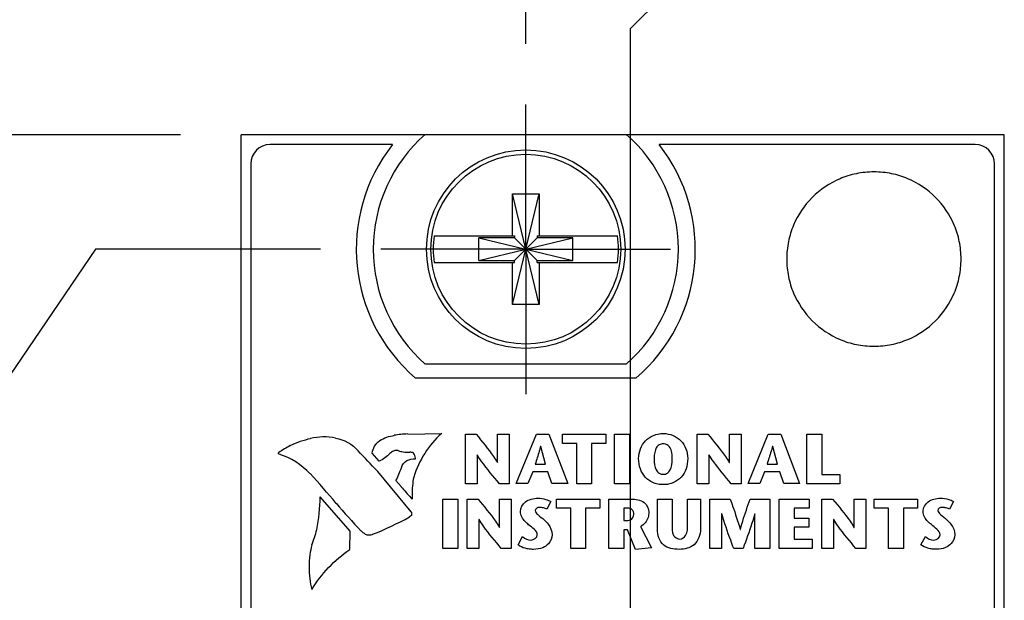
# Model space of a CAD drawing. Header units: inches. Extents: x 0.2 to 16.8, y 0.2 to 10.8.
# Tile 6 of 15: x 6.5 to 7.6, y 8.1 to 8.7. Entities that reach past the tile are written whole.
import ezdxf

# ---------------------------------------------------------------- set-up
doc = ezdxf.new("R2010")
doc.units = ezdxf.units.IN
doc.header["$LTSCALE"] = 0.935
doc.header["$MEASUREMENT"] = 0
doc.linetypes.add('CENTER', pattern=[0.6, 0.375, -0.075, 0.075, -0.075])
doc.layers.get('0').update_dxf_attribs({"linetype": 'CONTINUOUS'})
for name, color, linetype in [('DATUMCURVES', 7, 'CONTINUOUS'), ('DEFAULT_1', 7, 'CENTER'), ('DIMENSIONS', 7, 'CONTINUOUS')]:
    doc.layers.add(name, color=color, linetype=linetype)
doc.styles.get("Standard").update_dxf_attribs({"font": 'txt', "width": 0.8})
doc.dimstyles.new('DIMSTYLE_1', dxfattribs={"dimtxt": 0.125, "dimasz": 0.18, "dimexe": 0.18, "dimexo": 0.0625, "dimgap": 0.09, "dimtad": 0, "dimtih": 1, "dimtoh": 1, "dimdec": 3, "dimzin": 4, "dimdsep": 46, "dimtxsty": 'STANDARD', "dimblk": '_FILLED', "dimblk1": '_FILLED', "dimblk2": '_FILLED', "dimcen": 0.09, "dimadec": 0, "dimazin": 0, "dimtp": 0.005, "dimtm": 0.005, "dimtfac": 1, "dimtdec": 3, "dimtofl": 0, "dimtmove": 0, "dimatfit": 3, "dimldrblk": '_FILLED', "dimfxl": 1, "dimtolj": 1, "dimtzin": 4, "dimarcsym": 0})

# ---------------------------------------------------------------- blocks, each defined once
blk = doc.blocks.new('*D5')
at = {"layer": 'DIMENSIONS', "color": 2, "linetype": 'CONTINUOUS'}
for p, q in [((6.6247, 8.4638), (6.5185, 8.3079)), ((6.8568, 8.4638), (6.6247, 8.4638)), ((6.5185, 8.3079), (6.0873, 8.3079))]:
    blk.add_line(p, q, dxfattribs=at)
at = {"layer": 'DIMENSIONS', "color": 2, "linetype": 'CONTINUOUS', "insert": (6.0248, 8.3704), "char_height": 0.125, "width": 1.425, "attachment_point": 3, "line_spacing_factor": 0.9}
blk.add_mtext('4.825{\\Ftxt.shx;\\W1.000000;\\H0.125000; }[122.55]', dxfattribs=at)
blk = doc.blocks.new('_FILLED')
at = {"color": 0, "linetype": 'BYBLOCK'}
blk.add_solid([(0, 0), (-1, 0.1736), (-1, -0.1736)], dxfattribs=at)
blk = doc.blocks.new('*D6')
at = {"layer": 'DIMENSIONS', "color": 2, "linetype": 'CONTINUOUS'}
blk.add_line((6.7123, 8.5818), (6.0873, 8.5818), dxfattribs=at)
at = {"layer": 'DIMENSIONS', "color": 2, "linetype": 'CONTINUOUS', "insert": (6.0248, 8.6443), "char_height": 0.125, "width": 1.425, "attachment_point": 3, "line_spacing_factor": 0.9}
blk.add_mtext('4.943{\\Ftxt.shx;\\W1.000000;\\H0.125000; }[125.54]', dxfattribs=at)
blk = doc.blocks.new('*D12')
at = {"layer": 'DIMENSIONS', "color": 2, "linetype": 'CONTINUOUS'}
blk.add_line((7.0688, 8.6758), (7.0688, 9.2698), dxfattribs=at)
at = {"layer": 'DIMENSIONS', "color": 2, "linetype": 'CONTINUOUS', "insert": (7.0063, 9.3323), "char_height": 0.125, "width": 0.825, "attachment_point": 1, "rotation": 90, "line_spacing_factor": 0.9}
blk.add_mtext('.000{\\Ftxt.shx;\\W1.000000;\\H0.125000; }[0]', dxfattribs=at)
blk = doc.blocks.new('*D13')
at = {"layer": 'DIMENSIONS', "color": 2, "linetype": 'CONTINUOUS'}
for p, q in [((7.319, 8.8324), (7.319, 9.2698)), ((7.1768, 8.6915), (7.319, 8.8324)), ((7.1768, 7.643), (7.1768, 8.6915))]:
    blk.add_line(p, q, dxfattribs=at)
at = {"layer": 'DIMENSIONS', "color": 2, "linetype": 'CONTINUOUS', "insert": (7.2565, 9.3323), "char_height": 0.125, "width": 1.125, "attachment_point": 1, "rotation": 90, "line_spacing_factor": 0.9}
blk.add_mtext('.108{\\Ftxt.shx;\\W1.000000;\\H0.125000; }[2.74]', dxfattribs=at)

msp = doc.modelspace()

# ---------------------------------------------------------------- linework, layer by layer
at = {"color": 7, "linetype": 'CONTINUOUS'}
for p, q in [((6.7748, 3.4441), (6.7748, 8.5818)), ((6.9651, 8.5818), (6.7748, 8.5818)), ((6.9651, 8.5823), (7.1726, 8.5823)), ((7.5628, 8.5818), (7.1726, 8.5818)), ((7.5628, 3.4441), (7.5628, 8.5818)), ((6.9311, 8.5718), (6.8048, 8.5718)), ((7.5328, 8.5718), (7.2065, 8.5718)), ((6.7848, 8.5518), (6.7848, 4.4818)), ((7.5528, 4.4818), (7.5528, 8.5518)), ((7.055, 8.4067), (7.0826, 8.5209)), ((7.055, 8.4776), (7.055, 8.5209)), ((7.0826, 8.4067), (7.055, 8.5209)), ((7.055, 8.5209), (7.0826, 8.5209)), ((7.0826, 8.5209), (7.0826, 8.4776)), ((6.9742, 8.4776), (7.0571, 8.4776)), ((7.0203, 8.4521), (7.0203, 8.4755)), ((7.0203, 8.4521), (7.1173, 8.4755)), ((7.0571, 8.4755), (7.0203, 8.4755)), ((7.0203, 8.4755), (7.1173, 8.4521)), ((7.0571, 8.4776), (7.0571, 8.4755)), ((7.0571, 8.4521), (7.0805, 8.4755)), ((7.0805, 8.4521), (7.0571, 8.4755)), ((7.0805, 8.4776), (7.0805, 8.4755)), ((7.0805, 8.4776), (7.1635, 8.4776)), ((7.1173, 8.4755), (7.0805, 8.4755)), ((7.1173, 8.4521), (7.1173, 8.4755)), ((6.9742, 8.45), (7.0571, 8.45)), ((7.0203, 8.4521), (7.0571, 8.4521)), ((7.055, 8.4067), (7.055, 8.45)), ((7.0571, 8.45), (7.0571, 8.4521)), ((7.0805, 8.45), (7.0805, 8.4521)), ((7.0805, 8.4521), (7.1173, 8.4521)), ((7.0805, 8.45), (7.1635, 8.45)), ((7.0826, 8.45), (7.0826, 8.4067)), ((7.0826, 8.4067), (7.055, 8.4067)), ((7.1726, 8.3453), (6.9651, 8.3453)), ((7.1825, 8.3308), (6.9551, 8.3308))]:
    msp.add_line(p, q, dxfattribs=at)
for radius in [0.1025, 0.098]:
    msp.add_circle((7.0688, 8.4638), radius, dxfattribs=at)
for centre, radius, start, end in [((7.0688, 8.4638), 0.1575, 131.203, 228.797), ((7.0688, 8.4638), 0.1575, 311.203, 48.797), ((6.8048, 8.5518), 0.02, 90, 180), ((7.0688, 8.4638), 0.175, 141.8922, 229.4642), ((7.0688, 8.4638), 0.175, 310.5358, 38.1078), ((7.5328, 8.5518), 0.02, 0, 90), ((7.0688, 8.4638), 0.0956, 171.7166, 188.2834), ((7.0688, 8.4638), 0.0956, 351.7166, 8.2834)]:
    msp.add_arc(centre, radius, start, end, dxfattribs=at)
at = {"layer": 'DATUMCURVES', "color": 40, "linetype": 'CONTINUOUS'}
for p, q in [((6.8466, 8.2682), (6.8465, 8.2683)), ((6.8724, 8.2688), (6.8724, 8.2688)), ((6.918, 8.2663), (6.918, 8.2662)), ((6.933, 8.2716), (6.9329, 8.2717)), ((6.9469, 8.2731), (6.947, 8.273)), ((6.947, 8.273), (6.982, 8.2736)), ((7.0064, 8.2217), (7.0064, 8.2728)), ((7.0064, 8.2728), (7.0175, 8.2728)), ((7.0397, 8.2436), (7.0397, 8.2728)), ((7.0397, 8.2728), (7.0518, 8.2728)), ((7.0518, 8.2728), (7.0518, 8.2217)), ((7.059, 8.2218), (7.0798, 8.2728)), ((7.0798, 8.2728), (7.0927, 8.2728)), ((7.0927, 8.2728), (7.1121, 8.2218)), ((7.1067, 8.2632), (7.1067, 8.2728)), ((7.1067, 8.2728), (7.1516, 8.2728)), ((7.1516, 8.2728), (7.1516, 8.2632)), ((7.1604, 8.2217), (7.1604, 8.2728)), ((7.1604, 8.2728), (7.1758, 8.2728)), ((7.1758, 8.2728), (7.1758, 8.2217)), ((7.2457, 8.2217), (7.2457, 8.2728)), ((7.2457, 8.2728), (7.2568, 8.2728)), ((7.279, 8.2436), (7.279, 8.2728)), ((7.279, 8.2728), (7.2911, 8.2728)), ((7.2911, 8.2728), (7.2911, 8.2217)), ((7.2984, 8.2218), (7.3191, 8.2728)), ((7.3191, 8.2728), (7.332, 8.2728)), ((7.332, 8.2728), (7.3514, 8.2218)), ((7.3589, 8.2217), (7.3589, 8.2728)), ((7.3589, 8.2728), (7.3743, 8.2728)), ((7.3743, 8.2728), (7.3743, 8.2313)), ((6.8257, 8.2612), (6.8258, 8.2612)), ((6.8956, 8.2557), (6.8956, 8.2557)), ((6.9321, 8.2554), (6.9321, 8.2554)), ((6.9372, 8.2558), (6.9372, 8.2559)), ((6.9423, 8.2546), (6.9423, 8.2546)), ((6.949, 8.2543), (6.949, 8.2542)), ((7.0843, 8.2603), (7.0841, 8.2603)), ((7.0892, 8.242), (7.0843, 8.2603)), ((7.1214, 8.2632), (7.1067, 8.2632)), ((7.1214, 8.2217), (7.1214, 8.2632)), ((7.1368, 8.2632), (7.1368, 8.2217)), ((7.1516, 8.2632), (7.1368, 8.2632)), ((7.3237, 8.2603), (7.3235, 8.2603)), ((7.3286, 8.242), (7.3237, 8.2603)), ((6.8138, 8.2539), (6.8137, 8.2539)), ((6.8142, 8.2522), (6.8142, 8.2522)), ((6.9174, 8.245), (6.9103, 8.2533)), ((6.9174, 8.2449), (6.9174, 8.245)), ((6.9285, 8.253), (6.9285, 8.253)), ((6.946, 8.2457), (6.946, 8.2458)), ((6.9529, 8.2534), (6.9529, 8.2535)), ((6.9548, 8.2475), (6.9548, 8.2474)), ((7.0185, 8.2516), (7.0185, 8.2217)), ((7.0186, 8.2516), (7.0185, 8.2516)), ((7.2578, 8.2516), (7.2578, 8.2217)), ((7.2579, 8.2516), (7.2578, 8.2516)), ((6.9157, 8.2346), (6.9156, 8.2345)), ((6.9156, 8.2345), (6.9501, 8.1928)), ((6.9405, 8.2383), (6.9404, 8.2383)), ((7.0395, 8.2436), (7.0397, 8.2436)), ((7.0759, 8.2339), (7.071, 8.2218)), ((7.0917, 8.2339), (7.0759, 8.2339)), ((7.0785, 8.242), (7.0892, 8.242)), ((7.0957, 8.2218), (7.0917, 8.2339)), ((7.2789, 8.2436), (7.279, 8.2436)), ((7.3153, 8.2339), (7.3104, 8.2218)), ((7.3311, 8.2339), (7.3153, 8.2339)), ((7.3179, 8.242), (7.3286, 8.242)), ((7.3351, 8.2218), (7.3311, 8.2339)), ((6.846, 8.2322), (6.846, 8.2322)), ((6.9401, 8.2187), (6.9347, 8.2249)), ((6.9532, 8.2286), (6.9531, 8.2286)), ((7.3743, 8.2313), (7.393, 8.2313)), ((7.393, 8.2313), (7.393, 8.2217)), ((6.9402, 8.2186), (6.9401, 8.2187)), ((7.0185, 8.2217), (7.0064, 8.2217)), ((7.0518, 8.2217), (7.0415, 8.2217)), ((7.071, 8.2218), (7.059, 8.2218)), ((7.1121, 8.2218), (7.0957, 8.2218)), ((7.1368, 8.2217), (7.1214, 8.2217)), ((7.1758, 8.2217), (7.1604, 8.2217)), ((7.2578, 8.2217), (7.2457, 8.2217)), ((7.2911, 8.2217), (7.2808, 8.2217)), ((7.3104, 8.2218), (7.2984, 8.2218)), ((7.3514, 8.2218), (7.3351, 8.2218)), ((7.393, 8.2217), (7.3589, 8.2217)), ((6.8875, 8.1729), (6.8565, 8.2081)), ((6.9516, 8.2057), (6.9502, 8.2071)), ((6.9515, 8.2057), (6.9516, 8.2057)), ((6.9833, 8.1549), (6.9833, 8.2059)), ((6.9833, 8.2059), (6.9987, 8.2059)), ((6.9987, 8.2059), (6.9987, 8.1549)), ((7.0083, 8.1549), (7.0083, 8.2059)), ((7.0083, 8.2059), (7.0195, 8.2059)), ((7.0417, 8.1767), (7.0417, 8.2059)), ((7.0417, 8.2059), (7.0538, 8.2059)), ((7.0538, 8.2059), (7.0538, 8.1549)), ((7.0945, 8.2033), (7.0905, 8.1953)), ((7.1005, 8.1964), (7.1005, 8.2059)), ((7.1005, 8.2059), (7.1454, 8.2059)), ((7.1454, 8.2059), (7.1454, 8.1964)), ((7.1545, 8.1549), (7.1545, 8.2059)), ((7.1545, 8.2059), (7.1773, 8.2059)), ((7.2046, 8.1747), (7.2046, 8.2059)), ((7.2046, 8.2059), (7.2199, 8.2059)), ((7.2199, 8.2059), (7.2199, 8.1792)), ((7.2359, 8.1794), (7.2359, 8.2059)), ((7.2359, 8.2059), (7.2491, 8.2059)), ((7.2491, 8.2059), (7.2491, 8.175)), ((7.2589, 8.1549), (7.2589, 8.2059)), ((7.2589, 8.2059), (7.2797, 8.2059)), ((7.3004, 8.2059), (7.3208, 8.2059)), ((7.3208, 8.2059), (7.3208, 8.1549)), ((7.3303, 8.1549), (7.3303, 8.2059)), ((7.3303, 8.2059), (7.3613, 8.2059)), ((7.3613, 8.2059), (7.3613, 8.1964)), ((7.3744, 8.1549), (7.3744, 8.2059)), ((7.3744, 8.2059), (7.3856, 8.2059)), ((7.4078, 8.1767), (7.4078, 8.2059)), ((7.4078, 8.2059), (7.4199, 8.2059)), ((7.4199, 8.2059), (7.4199, 8.1549)), ((7.4285, 8.1964), (7.4285, 8.2059)), ((7.4285, 8.2059), (7.4733, 8.2059)), ((7.4733, 8.2059), (7.4733, 8.1964)), ((7.5103, 8.2034), (7.5063, 8.1954)), ((6.8731, 8.2015), (6.8731, 8.2015)), ((7.1153, 8.1964), (7.1005, 8.1964)), ((7.1153, 8.1549), (7.1153, 8.1964)), ((7.1306, 8.1964), (7.1306, 8.1549)), ((7.1454, 8.1964), (7.1306, 8.1964)), ((7.1699, 8.1964), (7.1699, 8.1839)), ((7.174, 8.1964), (7.1699, 8.1964)), ((7.3457, 8.1964), (7.3457, 8.1863)), ((7.3613, 8.1964), (7.3457, 8.1964)), ((7.4432, 8.1964), (7.4285, 8.1964)), ((7.4432, 8.1549), (7.4432, 8.1964)), ((7.4586, 8.1964), (7.4586, 8.1549)), ((7.4733, 8.1964), (7.4586, 8.1964)), ((6.9508, 8.1889), (6.9489, 8.1874)), ((6.9489, 8.1874), (6.9489, 8.1874)), ((6.9501, 8.1928), (6.9501, 8.1928)), ((6.9501, 8.1928), (6.951, 8.1913)), ((6.9509, 8.1913), (6.9508, 8.1889)), ((6.9508, 8.1889), (6.9508, 8.1889)), ((6.951, 8.1913), (6.9509, 8.1913)), ((7.0204, 8.1848), (7.0204, 8.1549)), ((7.0206, 8.1848), (7.0204, 8.1848)), ((7.1699, 8.1839), (7.1743, 8.1839)), ((7.271, 8.1906), (7.271, 8.1549)), ((7.2711, 8.1906), (7.271, 8.1906)), ((7.3054, 8.1906), (7.3053, 8.1906)), ((7.3054, 8.1549), (7.3054, 8.1906)), ((7.3457, 8.1863), (7.361, 8.1863)), ((7.361, 8.1863), (7.361, 8.1768)), ((7.3866, 8.1848), (7.3866, 8.1549)), ((7.3867, 8.1848), (7.3866, 8.1848)), ((6.853, 8.1743), (6.8529, 8.1744)), ((6.8871, 8.1539), (6.8875, 8.1729)), ((6.8987, 8.1731), (6.8987, 8.1732)), ((7.0415, 8.1767), (7.0417, 8.1767)), ((7.1699, 8.1742), (7.1699, 8.1549)), ((7.1739, 8.1742), (7.1699, 8.1742)), ((7.182, 8.154), (7.1739, 8.1742)), ((7.1872, 8.1776), (7.1985, 8.1557)), ((7.2902, 8.1745), (7.2903, 8.1745)), ((7.3457, 8.1768), (7.3457, 8.1645)), ((7.361, 8.1768), (7.3457, 8.1768)), ((7.4076, 8.1767), (7.4078, 8.1767)), ((6.9034, 8.1694), (6.9034, 8.1694)), ((6.9107, 8.1695), (6.9107, 8.1694)), ((6.9107, 8.1694), (6.9107, 8.1694)), ((7.0609, 8.1586), (7.0655, 8.1671)), ((7.3457, 8.1645), (7.3645, 8.1645)), ((7.3645, 8.1645), (7.3645, 8.1549)), ((7.4767, 8.1587), (7.4813, 8.1672)), ((6.848, 8.1585), (6.848, 8.1585)), ((6.887, 8.1539), (6.8871, 8.1539)), ((6.9987, 8.1549), (6.9833, 8.1549)), ((7.0204, 8.1549), (7.0083, 8.1549)), ((7.0538, 8.1549), (7.0435, 8.1549)), ((7.1306, 8.1549), (7.1153, 8.1549)), ((7.1699, 8.1549), (7.1545, 8.1549)), ((7.1985, 8.1557), (7.182, 8.154)), ((7.271, 8.1549), (7.2589, 8.1549)), ((7.2932, 8.1549), (7.2835, 8.1549)), ((7.3208, 8.1549), (7.3054, 8.1549)), ((7.3645, 8.1549), (7.3303, 8.1549)), ((7.3866, 8.1549), (7.3744, 8.1549)), ((7.4199, 8.1549), (7.4096, 8.1549)), ((7.4586, 8.1549), (7.4432, 8.1549)), ((6.8459, 8.1483), (6.8459, 8.1483)), ((6.8478, 8.1124), (6.8478, 8.1124))]:
    msp.add_line(p, q, dxfattribs=at)
for centre, radius, start, end in [((6.8692, 8.1673), 0.1034, 102.6293, 114.8336), ((6.8605, 8.2162), 0.0539, 77.287, 105.0558), ((6.952, 8.149), 0.1242, 92.3821, 98.848), ((6.882, 8.1547), 0.1204, 117.876, 124.5643), ((4.9599, 6.3993), 2.682, 43.1791, 43.801), ((6.9448, 8.2762), 0.0217, 249.491, 263.1616), ((6.95, 8.3294), 0.0752, 264.0834, 269.1753), ((6.8091, 8.2869), 0.1401, 333.7327, 339.6834), ((6.2538, 7.6839), 0.8071, 39.887, 42.7942), ((7.1096, 8.3559), 0.218, 219.0295, 223.037), ((6.6589, 8.2116), 0.1977, 349.1356, 358.9865), ((7.2977, 8.5586), 0.5548, 220.059, 223.9995), ((6.7661, 8.5275), 0.3861, 291.9935, 298.2498), ((6.7252, 8.2055), 0.1315, 339.0557, 346.2821), ((6.9811, 8.1258), 0.1371, 166.1803, 170.5344)]:
    msp.add_arc(centre, radius, start, end, dxfattribs=at)
for points, knots in [([(7.5182, 8.4536), (7.5182, 8.4597), (7.5169, 8.472), (7.5099, 8.4945), (7.4934, 8.5188), (7.4691, 8.5353), (7.4466, 8.5423), (7.4282, 8.5442), (7.4098, 8.5423), (7.3873, 8.5353), (7.363, 8.5188), (7.3465, 8.4945), (7.3394, 8.472), (7.3382, 8.4597), (7.3382, 8.4536)], [0, 0, 0, 0, 0.062501, 0.125002, 0.250003, 0.375005, 0.437506, 0.500007, 0.562506, 0.625005, 0.750003, 0.875002, 0.937501, 1, 1, 1, 1]), ([(7.3382, 8.4536), (7.3382, 8.4475), (7.3394, 8.4352), (7.3465, 8.4127), (7.363, 8.3884), (7.3873, 8.3719), (7.4098, 8.3649), (7.4282, 8.363), (7.4466, 8.3649), (7.4691, 8.3719), (7.4934, 8.3884), (7.5099, 8.4127), (7.5169, 8.4352), (7.5182, 8.4475), (7.5182, 8.4536)], [0, 0, 0, 0, 0.062499, 0.124998, 0.249997, 0.374995, 0.437494, 0.499993, 0.562494, 0.624995, 0.749997, 0.874998, 0.937499, 1, 1, 1, 1]), ([(7.0175, 8.2728), (7.0237, 8.2652), (7.0315, 8.2559), (7.0384, 8.2457), (7.0395, 8.2436)], [0, 0, 0, 0, 0.79889, 1, 1, 1, 1]), ([(7.1853, 8.2478), (7.1853, 8.2549), (7.1893, 8.2646), (7.2001, 8.2721), (7.2107, 8.2743), (7.2212, 8.2721), (7.232, 8.2646), (7.236, 8.2549), (7.236, 8.2478)], [0, 0, 0, 0, 0.250118, 0.375178, 0.500237, 0.625178, 0.750118, 1, 1, 1, 1]), ([(7.2568, 8.2728), (7.263, 8.2652), (7.2708, 8.2559), (7.2777, 8.2457), (7.2789, 8.2436)], [0, 0, 0, 0, 0.798865, 1, 1, 1, 1]), ([(6.9372, 8.2559), (6.9366, 8.2561), (6.9348, 8.2563), (6.9331, 8.2559), (6.9321, 8.2554)], [0, 0, 0, 0, 0.378583, 1, 1, 1, 1]), ([(6.9529, 8.2535), (6.9518, 8.254), (6.9504, 8.2543), (6.9491, 8.2543), (6.949, 8.2543)], [0, 0, 0, 0, 0.90822, 1, 1, 1, 1]), ([(7.0841, 8.2603), (7.0837, 8.2586), (7.082, 8.2524), (7.0799, 8.2464), (7.0785, 8.242)], [0, 0, 0, 0, 0.276372, 1, 1, 1, 1]), ([(7.22, 8.2478), (7.22, 8.2523), (7.2189, 8.258), (7.2152, 8.2622), (7.2107, 8.2633), (7.2061, 8.2622), (7.2024, 8.258), (7.2013, 8.2523), (7.2013, 8.2478)], [0, 0, 0, 0, 0.249498, 0.374246, 0.498995, 0.624246, 0.749498, 1, 1, 1, 1]), ([(7.3235, 8.2603), (7.323, 8.2586), (7.3213, 8.2524), (7.3193, 8.2464), (7.3179, 8.242)], [0, 0, 0, 0, 0.27637, 1, 1, 1, 1]), ([(6.8142, 8.2522), (6.8138, 8.2522), (6.8131, 8.253), (6.8135, 8.2537), (6.8138, 8.2539)], [0, 0, 0, 0, 0.583216, 1, 1, 1, 1]), ([(6.946, 8.2458), (6.9487, 8.2469), (6.9518, 8.2475), (6.9547, 8.2475), (6.9548, 8.2475)], [0, 0, 0, 0, 0.986364, 1, 1, 1, 1]), ([(6.9548, 8.2474), (6.9548, 8.2476), (6.955, 8.2497), (6.9541, 8.252), (6.9529, 8.2534)], [0, 0, 0, 0, 0.105731, 1, 1, 1, 1]), ([(7.0415, 8.2217), (7.0353, 8.2293), (7.0271, 8.2389), (7.02, 8.2492), (7.0186, 8.2516)], [0, 0, 0, 0, 0.779677, 1, 1, 1, 1]), ([(7.236, 8.2478), (7.236, 8.2401), (7.2324, 8.23), (7.223, 8.2232), (7.2164, 8.2211), (7.2107, 8.2206), (7.205, 8.2211), (7.1983, 8.2232), (7.1889, 8.23), (7.1853, 8.2401), (7.1853, 8.2478)], [0, 0, 0, 0, 0.249889, 0.374834, 0.437306, 0.499778, 0.562306, 0.624834, 0.749889, 1, 1, 1, 1]), ([(7.2013, 8.2478), (7.2013, 8.2429), (7.2023, 8.2368), (7.206, 8.2323), (7.2107, 8.231), (7.2153, 8.2323), (7.219, 8.2368), (7.22, 8.2429), (7.22, 8.2478)], [0, 0, 0, 0, 0.250482, 0.375722, 0.500963, 0.625722, 0.750482, 1, 1, 1, 1]), ([(7.2808, 8.2217), (7.2746, 8.2293), (7.2664, 8.2389), (7.2593, 8.2492), (7.2579, 8.2516)], [0, 0, 0, 0, 0.779522, 1, 1, 1, 1]), ([(6.9531, 8.2286), (6.9519, 8.2225), (6.9512, 8.2148), (6.9514, 8.2072), (6.9515, 8.2057)], [0, 0, 0, 0, 0.804155, 1, 1, 1, 1]), ([(7.0195, 8.2059), (7.0256, 8.1984), (7.0335, 8.189), (7.0404, 8.1789), (7.0415, 8.1767)], [0, 0, 0, 0, 0.798993, 1, 1, 1, 1]), ([(7.0633, 8.1931), (7.0633, 8.1968), (7.0668, 8.2028), (7.0744, 8.2061), (7.0817, 8.2072), (7.0886, 8.206), (7.093, 8.2043), (7.0945, 8.2033)], [0, 0, 0, 0, 0.293091, 0.458222, 0.638601, 0.861361, 1, 1, 1, 1]), ([(7.1773, 8.2059), (7.182, 8.2059), (7.1915, 8.2049), (7.1958, 8.196), (7.1958, 8.1923)], [0, 0, 0, 0, 0.56365, 1, 1, 1, 1]), ([(7.2797, 8.2059), (7.2806, 8.2035), (7.2844, 8.1931), (7.2878, 8.1826), (7.2902, 8.1745)], [0, 0, 0, 0, 0.235635, 1, 1, 1, 1]), ([(7.2903, 8.1745), (7.2911, 8.1774), (7.2942, 8.188), (7.2978, 8.1984), (7.3004, 8.2059)], [0, 0, 0, 0, 0.270777, 1, 1, 1, 1]), ([(7.3856, 8.2059), (7.3918, 8.1984), (7.3996, 8.189), (7.4065, 8.1789), (7.4076, 8.1767)], [0, 0, 0, 0, 0.799004, 1, 1, 1, 1]), ([(7.479, 8.1931), (7.479, 8.1969), (7.4826, 8.2028), (7.4902, 8.2062), (7.4975, 8.2072), (7.5044, 8.2061), (7.5088, 8.2043), (7.5103, 8.2034)], [0, 0, 0, 0, 0.293013, 0.458171, 0.638525, 0.860904, 1, 1, 1, 1]), ([(7.0717, 8.1794), (7.0705, 8.1805), (7.0664, 8.1839), (7.0633, 8.1892), (7.0633, 8.1931)], [0, 0, 0, 0, 0.294459, 1, 1, 1, 1]), ([(7.0905, 8.1953), (7.0895, 8.196), (7.087, 8.1969), (7.0833, 8.1974), (7.0797, 8.1969), (7.0777, 8.1931), (7.0824, 8.1887), (7.0857, 8.1862), (7.0878, 8.1843)], [0, 0, 0, 0, 0.136211, 0.285542, 0.413342, 0.503706, 0.68836, 1, 1, 1, 1]), ([(7.1804, 8.1901), (7.1804, 8.1919), (7.1793, 8.1958), (7.1755, 8.1964), (7.174, 8.1964)], [0, 0, 0, 0, 0.539331, 1, 1, 1, 1]), ([(7.4875, 8.1795), (7.4863, 8.1805), (7.4821, 8.1839), (7.479, 8.1893), (7.479, 8.1931)], [0, 0, 0, 0, 0.294439, 1, 1, 1, 1]), ([(7.5063, 8.1954), (7.5053, 8.196), (7.5028, 8.197), (7.4991, 8.1974), (7.4954, 8.197), (7.4934, 8.1932), (7.4982, 8.1888), (7.5015, 8.1863), (7.5036, 8.1844)], [0, 0, 0, 0, 0.136452, 0.285294, 0.413424, 0.503748, 0.688417, 1, 1, 1, 1]), ([(7.0435, 8.1549), (7.0372, 8.1625), (7.0291, 8.172), (7.022, 8.1824), (7.0206, 8.1848)], [0, 0, 0, 0, 0.779746, 1, 1, 1, 1]), ([(7.0878, 8.1843), (7.0892, 8.183), (7.0934, 8.1789), (7.0959, 8.1729), (7.0959, 8.169)], [0, 0, 0, 0, 0.330986, 1, 1, 1, 1]), ([(7.1743, 8.1839), (7.1752, 8.1839), (7.1784, 8.1844), (7.1804, 8.1879), (7.1804, 8.1901)], [0, 0, 0, 0, 0.292322, 1, 1, 1, 1]), ([(7.1958, 8.1923), (7.1958, 8.1905), (7.1952, 8.1846), (7.1909, 8.1794), (7.1872, 8.1776)], [0, 0, 0, 0, 0.300678, 1, 1, 1, 1]), ([(7.2835, 8.1549), (7.2824, 8.1577), (7.278, 8.1695), (7.2739, 8.1814), (7.2711, 8.1906)], [0, 0, 0, 0, 0.237326, 1, 1, 1, 1]), ([(7.3053, 8.1906), (7.3043, 8.1874), (7.3006, 8.1754), (7.2963, 8.1636), (7.2932, 8.1549)], [0, 0, 0, 0, 0.267485, 1, 1, 1, 1]), ([(7.4096, 8.1549), (7.4034, 8.1625), (7.3952, 8.172), (7.3881, 8.1824), (7.3867, 8.1848)], [0, 0, 0, 0, 0.779687, 1, 1, 1, 1]), ([(7.5036, 8.1844), (7.505, 8.183), (7.5092, 8.179), (7.5117, 8.173), (7.5117, 8.1691)], [0, 0, 0, 0, 0.330622, 1, 1, 1, 1]), ([(7.2271, 8.154), (7.2215, 8.154), (7.2086, 8.156), (7.2046, 8.1689), (7.2046, 8.1747)], [0, 0, 0, 0, 0.493067, 1, 1, 1, 1]), ([(7.2199, 8.1792), (7.2199, 8.1756), (7.2191, 8.1688), (7.2253, 8.1646), (7.2278, 8.1646)], [0, 0, 0, 0, 0.592845, 1, 1, 1, 1]), ([(7.2491, 8.175), (7.2491, 8.1692), (7.2449, 8.1566), (7.2325, 8.154), (7.2271, 8.154)], [0, 0, 0, 0, 0.521358, 1, 1, 1, 1]), ([(7.2278, 8.1646), (7.2302, 8.1646), (7.236, 8.1691), (7.2359, 8.1757), (7.2359, 8.1794)], [0, 0, 0, 0, 0.384556, 1, 1, 1, 1]), ([(6.9107, 8.1694), (6.9096, 8.1689), (6.9071, 8.1682), (6.9045, 8.1688), (6.9034, 8.1694)], [0, 0, 0, 0, 0.50794, 1, 1, 1, 1]), ([(7.0959, 8.169), (7.0959, 8.1657), (7.0934, 8.1599), (7.0858, 8.1548), (7.0786, 8.1538), (7.0725, 8.1541), (7.0669, 8.1552), (7.063, 8.1569), (7.0609, 8.1586)], [0, 0, 0, 0, 0.2281, 0.391353, 0.61098, 0.713457, 0.813405, 1, 1, 1, 1]), ([(7.0655, 8.1671), (7.068, 8.1652), (7.0734, 8.1614), (7.0807, 8.1661), (7.0807, 8.1688)], [0, 0, 0, 0, 0.530667, 1, 1, 1, 1]), ([(7.5117, 8.1691), (7.5117, 8.1657), (7.5091, 8.16), (7.5016, 8.1548), (7.4944, 8.1538), (7.4883, 8.1542), (7.4827, 8.1552), (7.4788, 8.157), (7.4767, 8.1587)], [0, 0, 0, 0, 0.228141, 0.391549, 0.611531, 0.713754, 0.813678, 1, 1, 1, 1]), ([(7.4813, 8.1672), (7.4838, 8.1652), (7.4892, 8.1614), (7.4965, 8.1661), (7.4965, 8.1689)], [0, 0, 0, 0, 0.53073, 1, 1, 1, 1]), ([(6.8459, 8.1483), (6.8454, 8.144), (6.8446, 8.132), (6.846, 8.1199), (6.8478, 8.1124)], [0, 0, 0, 0, 0.356946, 1, 1, 1, 1])]:
    msp.add_open_spline(points, degree=3, knots=knots, dxfattribs=at)
for points in [[(6.8724, 8.2688), (6.8812, 8.2674), (6.8899, 8.2625), (6.8956, 8.2557)], [(6.9103, 8.2533), (6.9108, 8.2583), (6.9138, 8.2634), (6.918, 8.2663)], [(6.918, 8.2662), (6.9225, 8.2691), (6.9277, 8.271), (6.933, 8.2716)], [(6.982, 8.2736), (6.9686, 8.2618), (6.9582, 8.2457), (6.9532, 8.2286)], [(6.9321, 8.2554), (6.9308, 8.2548), (6.9295, 8.254), (6.9285, 8.253)], [(6.846, 8.2322), (6.8375, 8.2413), (6.8261, 8.2484), (6.8142, 8.2522)], [(6.9285, 8.253), (6.9254, 8.2496), (6.9216, 8.2467), (6.9174, 8.2449)], [(6.9404, 8.2383), (6.9413, 8.2413), (6.9434, 8.2441), (6.946, 8.2457)], [(6.9034, 8.1694), (6.9017, 8.1705), (6.9001, 8.1718), (6.8987, 8.1731)], [(7.0807, 8.1688), (7.0807, 8.1735), (7.0752, 8.1764), (7.0717, 8.1794)], [(7.4965, 8.1689), (7.4965, 8.1735), (7.491, 8.1764), (7.4875, 8.1795)], [(6.8478, 8.1124), (6.8577, 8.1287), (6.8714, 8.1431), (6.887, 8.1539)]]:
    msp.add_open_spline(points, degree=3, dxfattribs=at)
at = {"layer": 'DEFAULT_1', "color": 7, "linetype": 'CENTER'}
for q in [(7.0688, 8.6133), (6.9193, 8.4638), (7.0688, 8.3143), (7.2183, 8.4638)]:
    msp.add_line((7.0688, 8.4638), q, dxfattribs=at)

# ---------------------------------------------------------------- dimensions: what is measured, and where the dimension line sits
at = {"layer": 'DIMENSIONS', "color": 2, "linetype": 'CONTINUOUS'}
for feature_location, offset, dtype, origin, picture, middle in [((7.1768, 7.643), (0.1422, 1.6268), 0, (7.0688, 7.6232), '*D13', (7.319, 9.8948)), ((7.0688062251, 8.6758362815), (0, 0.593992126), 1, (7.0688062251, 8.6133362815), '*D12', (7.0688062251, 9.7448284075)), ((6.7123, 8.5818), (-0.625, 0), 0, (6.7748, 3.6391), '*D6', (5.0123, 8.5818)), ((6.8568, 8.4638), (-0.7695, -0.156), 0, (6.9193, 3.6391), '*D5', (5.0123, 8.3079))]:
    dim = msp.add_ordinate_dim(feature_location=feature_location, offset=offset, dtype=dtype, origin=origin, dimstyle='DIMSTYLE_1', dxfattribs=at)
    dim.commit()
    dim.dimension.update_dxf_attribs({"geometry": picture, "text_midpoint": middle})

doc.saveas('drawing.dxf')
